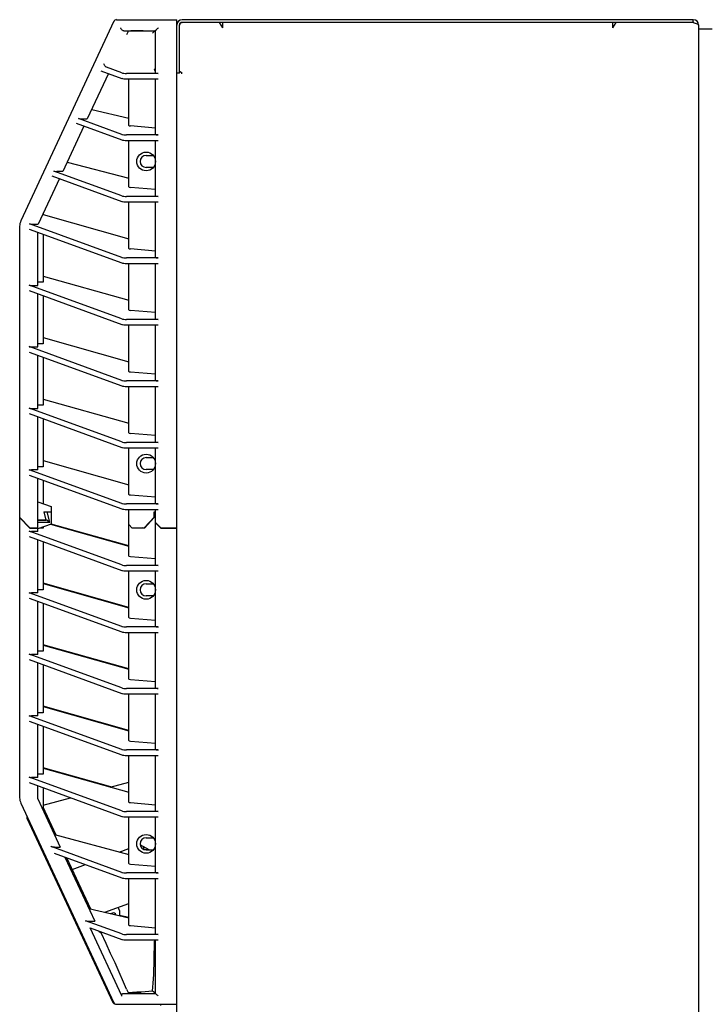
# Model space of a CAD drawing. Header units: inches. Extents: x 0 to 110, y 0 to 85.
# Tile 11 of 13: x 57 to 67, y 45 to 60. Entities that reach past the tile are written whole.
import ezdxf

# ---------------------------------------------------------------- set-up
doc = ezdxf.new("R2010")
doc.units = ezdxf.units.IN
doc.header["$LTSCALE"] = 6.05
doc.header["$MEASUREMENT"] = 0
doc.layers.get('0').update_dxf_attribs({"linetype": 'CONTINUOUS'})

msp = doc.modelspace()

# ---------------------------------------------------------------- linework, layer by layer
at = {"color": 7, "linetype": 'Continuous'}
for p, q in [((57.963, 59.821), (56.594, 56.885)), ((57.999, 59.844), (58.889, 59.844)), ((58.889, 22.438), (58.889, 59.844)), ((58.928, 59.057), (58.928, 59.765)), ((58.957, 59.803), (58.967, 59.805)), ((66.487, 59.844), (58.967, 59.844)), ((66.487, 59.805), (58.967, 59.805)), ((59.512, 59.805), (59.558, 59.726)), ((59.558, 59.805), (59.558, 59.726)), ((65.306, 59.726), (65.351, 59.805)), ((65.306, 59.726), (65.306, 59.803)), ((66.487, 59.805), (66.487, 59.844)), ((66.487, 59.805), (66.502, 59.8)), ((66.502, 59.8), (66.517, 59.795)), ((66.564, 59.77), (66.566, 59.765)), ((66.566, 59.765), (66.566, 22.442)), ((58.107, 59.682), (58.574, 59.682)), ((58.17, 59.668), (58.147, 59.62)), ((58.219, 59.678), (58.214, 59.678)), ((58.225, 59.679), (58.219, 59.678)), ((58.232, 59.679), (58.225, 59.679)), ((58.238, 59.68), (58.232, 59.679)), ((58.246, 59.68), (58.238, 59.68)), ((58.254, 59.68), (58.246, 59.68)), ((58.263, 59.681), (58.254, 59.68)), ((58.272, 59.681), (58.263, 59.681)), ((58.282, 59.681), (58.272, 59.681)), ((58.293, 59.682), (58.282, 59.681)), ((58.311, 59.682), (58.293, 59.682)), ((58.332, 59.682), (58.311, 59.682)), ((58.355, 59.682), (58.332, 59.682)), ((58.39, 59.682), (58.355, 59.682)), ((58.541, 59.655), (58.532, 59.646)), ((58.574, 59.061), (58.574, 59.682)), ((66.763, 59.706), (66.566, 59.706)), ((57.882, 59.052), (57.57, 58.382)), ((57.769, 59.093), (58.078, 58.98)), ((58.078, 59.061), (57.852, 59.143)), ((58.613, 59.053), (58.146, 59.053)), ((58.928, 59.057), (58.889, 59.057)), ((58.967, 59.057), (58.928, 59.079)), ((58.952, 59.056), (58.967, 59.057)), ((58.146, 58.972), (58.613, 58.972)), ((58.18, 58.287), (58.18, 58.972)), ((58.574, 58.155), (58.574, 58.972)), ((57.635, 58.52), (58.18, 58.394)), ((57.521, 58.278), (57.209, 57.608)), ((57.408, 58.319), (58.078, 58.075)), ((58.078, 58.155), (57.44, 58.388)), ((57.483, 58.382), (57.57, 58.382)), ((58.574, 58.247), (58.205, 58.279)), ((58.613, 58.147), (58.146, 58.147)), ((58.146, 58.067), (58.613, 58.067)), ((58.18, 57.381), (58.18, 58.067)), ((58.574, 57.25), (58.574, 58.067)), ((58.436, 57.846), (58.541, 57.846)), ((57.273, 57.745), (58.18, 57.509)), ((58.078, 57.25), (57.079, 57.614)), ((57.209, 57.608), (57.122, 57.608)), ((58.541, 57.669), (58.436, 57.669)), ((57.161, 57.504), (56.848, 56.834)), ((57.047, 57.545), (58.078, 57.169)), ((58.574, 57.342), (58.205, 57.373)), ((58.613, 57.242), (58.146, 57.242)), ((58.146, 57.161), (58.613, 57.161)), ((58.18, 56.476), (58.18, 57.161)), ((58.574, 56.344), (58.574, 57.161)), ((56.92, 56.972), (56.913, 56.972)), ((56.92, 56.988), (56.92, 56.972)), ((56.921, 56.975), (58.18, 56.62)), ((58.078, 56.344), (56.718, 56.84)), ((56.761, 56.834), (56.848, 56.834)), ((56.576, 48.39), (56.576, 56.802)), ((56.715, 56.761), (58.078, 56.264)), ((56.841, 55.931), (56.841, 56.715)), ((56.92, 56.686), (56.92, 55.978)), ((58.574, 56.436), (58.205, 56.468)), ((58.613, 56.336), (58.146, 56.336)), ((58.146, 56.256), (58.613, 56.256)), ((58.18, 55.57), (58.18, 56.256)), ((58.574, 55.439), (58.574, 56.256)), ((56.92, 55.978), (56.841, 55.978)), ((56.921, 56.069), (58.18, 55.714)), ((58.078, 55.439), (56.715, 55.935)), ((56.715, 55.855), (58.078, 55.358)), ((56.749, 55.931), (56.841, 55.931)), ((56.841, 55.026), (56.841, 55.809)), ((56.92, 55.78), (56.92, 55.073)), ((58.574, 55.531), (58.205, 55.562)), ((58.613, 55.43), (58.146, 55.43)), ((58.146, 55.35), (58.613, 55.35)), ((58.18, 54.665), (58.18, 55.35)), ((58.574, 54.533), (58.574, 55.35)), ((56.921, 55.164), (58.18, 54.809)), ((58.078, 54.533), (56.715, 55.03)), ((56.715, 54.949), (58.078, 54.453)), ((56.749, 55.026), (56.841, 55.026)), ((56.92, 55.073), (56.841, 55.073)), ((56.841, 54.12), (56.841, 54.904)), ((56.92, 54.875), (56.92, 54.167)), ((58.574, 54.625), (58.205, 54.657)), ((58.613, 54.525), (58.146, 54.525)), ((58.146, 54.444), (58.613, 54.444)), ((58.18, 53.759), (58.18, 54.444)), ((58.574, 53.628), (58.574, 54.444)), ((56.921, 54.258), (58.18, 53.903)), ((58.078, 53.628), (56.715, 54.124)), ((56.749, 54.12), (56.841, 54.12)), ((56.92, 54.167), (56.841, 54.167)), ((56.715, 54.044), (58.078, 53.547)), ((56.841, 53.215), (56.841, 53.998)), ((56.92, 53.969), (56.92, 53.261)), ((58.574, 53.72), (58.205, 53.751)), ((58.613, 53.619), (58.146, 53.619)), ((58.146, 53.539), (58.613, 53.539)), ((58.18, 52.854), (58.18, 53.539)), ((58.574, 52.722), (58.574, 53.539)), ((56.921, 53.353), (58.18, 52.998)), ((58.436, 53.397), (58.541, 53.397)), ((58.078, 52.722), (56.715, 53.219)), ((56.841, 53.215), (56.749, 53.215)), ((56.92, 53.261), (56.841, 53.261)), ((58.541, 53.22), (58.436, 53.22)), ((56.715, 53.138), (58.078, 52.642)), ((56.841, 52.309), (56.841, 53.093)), ((56.92, 53.064), (56.92, 52.718)), ((58.574, 52.814), (58.205, 52.846)), ((56.841, 52.746), (57.038, 52.675)), ((57.038, 52.675), (57.038, 52.419)), ((58.613, 52.714), (58.146, 52.714)), ((58.146, 52.633), (58.613, 52.633)), ((58.18, 51.948), (58.18, 52.633)), ((58.574, 51.817), (58.574, 52.633)), ((56.727, 52.362), (56.576, 52.513)), ((56.576, 52.511), (56.727, 52.36)), ((56.841, 52.478), (56.959, 52.478)), ((56.93, 52.596), (56.959, 52.478)), ((56.93, 52.596), (57.038, 52.596)), ((56.932, 52.596), (56.961, 52.474)), ((56.935, 52.576), (56.937, 52.576)), ((57.019, 52.445), (56.982, 52.596)), ((58.554, 52.521), (58.409, 52.362)), ((58.414, 52.36), (58.556, 52.517)), ((58.554, 52.515), (58.554, 52.596)), ((58.554, 52.596), (58.574, 52.596)), ((58.554, 52.567), (58.574, 52.567)), ((58.556, 52.517), (58.556, 52.596)), ((56.625, 52.461), (56.625, 52.463)), ((56.727, 52.362), (56.841, 52.362)), ((56.727, 52.36), (56.841, 52.36)), ((56.755, 52.36), (56.755, 52.362)), ((56.982, 52.474), (56.841, 52.474)), ((56.841, 52.445), (57.019, 52.445)), ((57.038, 52.419), (56.841, 52.347)), ((56.92, 52.356), (56.866, 52.356)), ((56.92, 52.376), (56.92, 52.356)), ((56.982, 52.474), (57.019, 52.445)), ((57.031, 52.416), (58.18, 52.092)), ((58.18, 52.096), (57.038, 52.418)), ((58.18, 52.411), (58.231, 52.36)), ((58.229, 52.362), (58.416, 52.362)), ((58.231, 52.36), (58.231, 52.362)), ((58.414, 52.36), (58.231, 52.36)), ((58.393, 52.36), (58.384, 52.362)), ((58.393, 52.362), (58.393, 52.36)), ((58.411, 52.362), (58.411, 52.36)), ((58.652, 52.362), (58.574, 52.44)), ((58.574, 52.438), (58.652, 52.36)), ((58.633, 52.379), (58.635, 52.379)), ((58.652, 52.362), (58.889, 52.362)), ((58.652, 52.36), (58.889, 52.36)), ((58.078, 51.817), (56.715, 52.313)), ((56.715, 52.233), (58.078, 51.736)), ((56.841, 52.309), (56.749, 52.309)), ((56.841, 51.404), (56.841, 52.187)), ((56.92, 52.158), (56.92, 51.45)), ((58.205, 51.94), (58.574, 51.909)), ((58.613, 51.808), (58.146, 51.808)), ((58.146, 51.728), (58.613, 51.728)), ((58.18, 51.042), (58.18, 51.728)), ((58.574, 50.911), (58.574, 51.728)), ((58.18, 51.19), (56.921, 51.546)), ((56.921, 51.542), (58.18, 51.187)), ((58.436, 51.539), (58.541, 51.539)), ((58.078, 50.911), (56.715, 51.408)), ((56.715, 51.327), (58.078, 50.831)), ((56.841, 51.404), (56.749, 51.404)), ((56.92, 51.45), (56.841, 51.45)), ((58.541, 51.362), (58.436, 51.362)), ((56.841, 50.498), (56.841, 51.281)), ((56.92, 51.253), (56.92, 50.545)), ((58.205, 51.035), (58.574, 51.003)), ((58.613, 50.903), (58.146, 50.903)), ((58.146, 50.822), (58.613, 50.822)), ((58.18, 50.137), (58.18, 50.822)), ((58.574, 50.006), (58.574, 50.822)), ((58.18, 50.285), (56.921, 50.64)), ((56.921, 50.636), (58.18, 50.281)), ((58.078, 50.006), (56.715, 50.502)), ((56.841, 50.498), (56.749, 50.498)), ((56.92, 50.545), (56.841, 50.545)), ((56.715, 50.422), (58.078, 49.925)), ((56.841, 49.593), (56.841, 50.376)), ((56.92, 50.347), (56.92, 49.639)), ((58.205, 50.129), (58.574, 50.098)), ((58.613, 49.997), (58.146, 49.997)), ((58.146, 49.917), (58.613, 49.917)), ((58.18, 49.231), (58.18, 49.917)), ((58.574, 49.1), (58.574, 49.917)), ((58.18, 49.379), (56.921, 49.735)), ((56.921, 49.731), (58.18, 49.376)), ((58.078, 49.1), (56.715, 49.597)), ((56.841, 49.593), (56.749, 49.593)), ((56.92, 49.639), (56.841, 49.639)), ((56.715, 49.516), (58.078, 49.02)), ((56.841, 48.687), (56.841, 49.47)), ((56.92, 49.442), (56.92, 48.734)), ((58.205, 49.224), (58.574, 49.192)), ((58.613, 49.092), (58.146, 49.092)), ((58.146, 49.011), (58.613, 49.011)), ((58.18, 48.326), (58.18, 49.011)), ((58.574, 48.195), (58.574, 49.011)), ((56.92, 48.734), (56.841, 48.734)), ((57.917, 48.548), (56.921, 48.829)), ((56.921, 48.825), (58.18, 48.47)), ((58.078, 48.195), (56.715, 48.691)), ((56.715, 48.611), (58.078, 48.114)), ((56.841, 48.687), (56.749, 48.687)), ((56.841, 48.372), (56.841, 48.565)), ((57.909, 48.546), (58.18, 48.619)), ((56.92, 48.536), (56.92, 48.203)), ((56.594, 48.307), (57.963, 45.371)), ((56.841, 48.372), (57.173, 47.661)), ((56.92, 48.281), (57.323, 48.389)), ((58.205, 48.318), (58.574, 48.287)), ((57.114, 47.839), (56.921, 48.252)), ((58.613, 48.186), (58.146, 48.186)), ((56.682, 48.088), (57.948, 45.374)), ((58.146, 48.106), (58.613, 48.106)), ((58.18, 47.42), (58.18, 48.106)), ((58.574, 47.289), (58.574, 48.106)), ((57.087, 47.846), (58.18, 47.552)), ((58.479, 47.621), (58.348, 47.697)), ((58.436, 47.799), (58.541, 47.799)), ((58.078, 47.289), (57.037, 47.669)), ((57.082, 47.572), (58.078, 47.209)), ((57.086, 47.661), (57.173, 47.661)), ((58.039, 47.59), (58.18, 47.642)), ((58.397, 47.669), (58.397, 47.631)), ((58.436, 47.625), (58.472, 47.625)), ((58.436, 47.621), (58.541, 47.621)), ((57.242, 47.514), (57.682, 46.57)), ((57.622, 46.749), (57.27, 47.503)), ((57.35, 47.333), (57.542, 47.404)), ((58.205, 47.413), (58.574, 47.381)), ((58.613, 47.281), (58.146, 47.281)), ((58.146, 47.2), (58.613, 47.2)), ((58.18, 46.515), (58.18, 47.2)), ((58.574, 46.384), (58.574, 47.2)), ((57.827, 46.702), (58.18, 46.833)), ((57.595, 46.756), (58.18, 46.62)), ((57.94, 46.692), (57.914, 46.682)), ((58.043, 46.73), (58.026, 46.776)), ((58.043, 46.73), (58.043, 46.652)), ((58.078, 46.384), (57.546, 46.578)), ((57.595, 46.57), (57.682, 46.57)), ((58.18, 46.624), (58.043, 46.656)), ((57.612, 46.473), (58.078, 46.303)), ((57.737, 46.428), (57.747, 46.42)), ((57.747, 46.42), (57.768, 46.404)), ((57.768, 46.404), (57.775, 46.398)), ((58.205, 46.507), (58.574, 46.476)), ((58.613, 46.375), (58.146, 46.375)), ((58.146, 46.295), (58.613, 46.295)), ((58.574, 45.509), (58.574, 46.295)), ((58.102, 45.674), (58.038, 45.821)), ((58.147, 45.572), (58.102, 45.674)), ((58.147, 45.572), (58.17, 45.523)), ((58.107, 45.509), (58.574, 45.509)), ((58.228, 45.513), (58.222, 45.513)), ((58.235, 45.512), (58.228, 45.513)), ((58.242, 45.512), (58.235, 45.512)), ((58.25, 45.512), (58.242, 45.512)), ((58.258, 45.511), (58.25, 45.512)), ((58.267, 45.511), (58.258, 45.511)), ((58.277, 45.511), (58.267, 45.511)), ((58.288, 45.51), (58.277, 45.511)), ((58.3, 45.51), (58.288, 45.51)), ((58.319, 45.51), (58.3, 45.51)), ((58.34, 45.509), (58.319, 45.51)), ((58.364, 45.509), (58.34, 45.509)), ((57.999, 45.348), (58.889, 45.348)), ((58.652, 45.332), (58.652, 45.348))]:
    msp.add_line(p, q, dxfattribs=at)
for points in [[(58.928, 59.765), (58.93, 59.777), (58.934, 59.786)], [(58.934, 59.786), (58.94, 59.794), (58.948, 59.799), (58.957, 59.803)], [(66.517, 59.795), (66.531, 59.79), (66.543, 59.785), (66.553, 59.78), (66.56, 59.775), (66.564, 59.77)], [(58.091, 59.686), (58.084, 59.689), (58.078, 59.694), (58.073, 59.7), (58.068, 59.707), (58.065, 59.714), (58.062, 59.722)], [(58.214, 59.678), (58.212, 59.678), (58.209, 59.677), (58.207, 59.677), (58.205, 59.677), (58.202, 59.677), (58.2, 59.677), (58.198, 59.676), (58.196, 59.676), (58.195, 59.676), (58.193, 59.676), (58.191, 59.675), (58.19, 59.675), (58.188, 59.675), (58.187, 59.675), (58.185, 59.674), (58.184, 59.674), (58.183, 59.674), (58.181, 59.674), (58.18, 59.673), (58.179, 59.673), (58.178, 59.673), (58.177, 59.672), (58.176, 59.672), (58.175, 59.672), (58.174, 59.671), (58.174, 59.671), (58.173, 59.671), (58.172, 59.67), (58.172, 59.67), (58.171, 59.67), (58.171, 59.669), (58.17, 59.669), (58.17, 59.668)], [(58.573, 59.682), (58.573, 59.682), (58.572, 59.682), (58.571, 59.681), (58.57, 59.681), (58.568, 59.679), (58.566, 59.678), (58.564, 59.676), (58.562, 59.674), (58.559, 59.672), (58.556, 59.669), (58.553, 59.666), (58.549, 59.663), (58.545, 59.659), (58.541, 59.655)], [(58.581, 59.689), (58.578, 59.686), (58.575, 59.684), (58.574, 59.683), (58.574, 59.682)], [(58.613, 59.722), (58.606, 59.715), (58.6, 59.708), (58.581, 59.689)], [(57.852, 59.143), (57.847, 59.146), (57.842, 59.15), (57.838, 59.154), (57.833, 59.16), (57.829, 59.167), (57.824, 59.175), (57.82, 59.183), (57.815, 59.193)], [(58.574, 59.075), (58.574, 59.077), (58.573, 59.079), (58.573, 59.081), (58.572, 59.084), (58.57, 59.087), (58.569, 59.09), (58.567, 59.093), (58.565, 59.097), (58.563, 59.101), (58.56, 59.105), (58.557, 59.109), (58.553, 59.113)], [(57.086, 47.661), (57.083, 47.661), (57.08, 47.661), (57.076, 47.661), (57.073, 47.661), (57.069, 47.662), (57.066, 47.662), (57.062, 47.663), (57.059, 47.663), (57.055, 47.664), (57.051, 47.665), (57.047, 47.666), (57.044, 47.666), (57.04, 47.668), (57.037, 47.669)], [(58.08, 45.47), (58.08, 45.47), (58.08, 45.471), (58.079, 45.472), (58.079, 45.472), (58.079, 45.473), (57.612, 46.473)], [(58.038, 45.821), (57.978, 45.956), (57.914, 46.097), (57.846, 46.244), (57.775, 46.398)], [(58.532, 45.545), (58.536, 45.6), (58.54, 45.659), (58.544, 45.722), (58.547, 45.789), (58.55, 45.86), (58.552, 45.935), (58.554, 46.014), (58.556, 46.097), (58.558, 46.184), (58.559, 46.275)], [(58.559, 46.275), (58.564, 46.281), (58.567, 46.286), (58.57, 46.291), (58.572, 46.295)], [(58.17, 45.523), (58.236, 45.526), (58.3, 45.529), (58.361, 45.533), (58.421, 45.537), (58.478, 45.541), (58.532, 45.545)], [(58.222, 45.513), (58.217, 45.514), (58.214, 45.514), (58.212, 45.514), (58.209, 45.514), (58.207, 45.515), (58.204, 45.515), (58.202, 45.515), (58.2, 45.515), (58.198, 45.515), (58.196, 45.516), (58.195, 45.516), (58.193, 45.516), (58.191, 45.516), (58.19, 45.517), (58.188, 45.517), (58.187, 45.517), (58.185, 45.517), (58.184, 45.518), (58.183, 45.518), (58.181, 45.518), (58.18, 45.518), (58.179, 45.519), (58.178, 45.519), (58.177, 45.519), (58.176, 45.52), (58.175, 45.52), (58.174, 45.52), (58.174, 45.521), (58.173, 45.521), (58.172, 45.521), (58.172, 45.522), (58.171, 45.522), (58.171, 45.522), (58.17, 45.523), (58.17, 45.523)], [(58.545, 45.533), (58.537, 45.541), (58.532, 45.545)], [(58.573, 45.509), (58.573, 45.509), (58.572, 45.51), (58.571, 45.51), (58.57, 45.511), (58.568, 45.512), (58.566, 45.514), (58.564, 45.515), (58.562, 45.517), (58.559, 45.52), (58.556, 45.523), (58.553, 45.526), (58.549, 45.529), (58.545, 45.533)], [(58.079, 45.473), (58.077, 45.477), (58.077, 45.481), (58.076, 45.484), (58.077, 45.487), (58.077, 45.49), (58.078, 45.493), (58.079, 45.495), (58.08, 45.498), (58.082, 45.5), (58.084, 45.502), (58.086, 45.503), (58.088, 45.505), (58.091, 45.506), (58.093, 45.507), (58.097, 45.508), (58.1, 45.509), (58.103, 45.509), (58.107, 45.509)], [(58.589, 45.494), (58.581, 45.502), (58.577, 45.505), (58.575, 45.508), (58.574, 45.509), (58.574, 45.509)], [(58.613, 45.47), (58.606, 45.477), (58.6, 45.483), (58.589, 45.494)]]:
    msp.add_lwpolyline(points, dxfattribs=at)
for centre in [(58.436, 57.757), (58.436, 53.308), (58.436, 51.45), (58.436, 47.71)]:
    msp.add_circle(centre, 0.138, dxfattribs=at)
for centre, radius, start, end in [((57.999, 59.805), 0.0394, 90, 155), ((58.967, 59.765), 0.0787, 90, 180), ((58.967, 59.765), 0.0394, 90, 180), ((66.487, 59.765), 0.0787, 0, 90), ((66.487, 59.765), 0.0394, 74.9994, 90), ((58.436, 57.757), 0.0886, 90, 270), ((56.772, 56.802), 0.197, 155, 180), ((58.436, 53.308), 0.0886, 90, 270), ((58.436, 51.45), 0.0886, 90, 270), ((56.772, 48.39), 0.197, 180, 205), ((56.718, 48.105), 0.0394, 156.2439, 205), ((58.436, 47.71), 0.0886, 90, 270), ((58.436, 47.714), 0.0886, 243.9531, 270), ((57.954, 46.655), 0.0394, 12.7624, 110.41), ((57.984, 45.391), 0.0394, 205, 267.2453), ((57.999, 45.387), 0.0394, 205, 270)]:
    msp.add_arc(centre, radius, start, end, dxfattribs=at)
for centre, major_axis, ratio, start_param, end_param in [((58.126, 59.722), (0.0462, 0.0262), 0.635337, -2.704071, -2.299554), ((58.146, 59.069), (0.0787, 0), 0.212557, -2.613518, -1.570796), ((58.613, 59.061), (0.0394, 0), 0.212557, 3.141593, 4.712389), ((58.146, 58.989), (0.0787, 0), 0.212557, -2.613518, -1.570796), ((57.476, 58.392), (0.0425, -0.0016), 0.212004, -2.558975, -1.392696), ((58.219, 58.287), (0.0394, 0), 0.212557, -3.141593, -1.951303), ((58.146, 58.164), (0.0787, 0), 0.212557, -2.613518, -1.570796), ((58.613, 58.155), (0.0394, 0), 0.212557, 3.141593, 4.712389), ((58.146, 58.083), (0.0787, 0), 0.212557, -2.613518, -1.570796), ((57.115, 57.618), (0.0425, -0.0016), 0.212004, -2.558975, -1.392696), ((58.219, 57.381), (0.0394, 0), 0.212557, -3.141593, -1.951303), ((58.146, 57.258), (0.0787, 0), 0.212557, -2.613518, -1.570796), ((58.146, 57.178), (0.0787, 0), 0.212557, -2.613518, -1.570796), ((58.613, 57.25), (0.0394, 0), 0.212557, 3.141593, 4.712389), ((56.754, 56.844), (0.0425, -0.0016), 0.212004, -2.558975, -1.392696), ((58.219, 56.476), (0.0394, 0), 0.212557, -3.141593, -1.951303), ((58.146, 56.353), (0.0787, 0), 0.212557, -2.613518, -1.570796), ((58.146, 56.272), (0.0787, 0), 0.212557, -2.613518, -1.570796), ((58.613, 56.344), (0.0394, 0), 0.212557, 3.141593, 4.712389), ((56.749, 55.94), (0.0394, 0), 0.212557, -2.613518, -1.570796), ((58.219, 55.57), (0.0394, 0), 0.212557, -3.141593, -1.951303), ((58.146, 55.447), (0.0787, 0), 0.212557, -2.613518, -1.570796), ((58.613, 55.439), (0.0394, 0), 0.212557, 3.141593, 4.712389), ((58.146, 55.367), (0.0787, 0), 0.212557, -2.613518, -1.570796), ((56.749, 55.034), (0.0394, 0), 0.212557, -2.613518, -1.570796), ((58.219, 54.665), (0.0394, 0), 0.212557, -3.141593, -1.951303), ((58.146, 54.542), (0.0787, 0), 0.212557, -2.613518, -1.570796), ((58.613, 54.533), (0.0394, 0), 0.212557, 3.141593, 4.712389), ((58.146, 54.461), (0.0787, 0), 0.212557, -2.613518, -1.570796), ((56.749, 54.129), (0.0394, 0), 0.212557, -2.613518, -1.570796), ((58.219, 53.759), (0.0394, 0), 0.212557, -3.141593, -1.951303), ((58.146, 53.636), (0.0787, 0), 0.212557, -2.613518, -1.570796), ((58.146, 53.556), (0.0787, 0), 0.212557, -2.613518, -1.570796), ((58.613, 53.628), (0.0394, 0), 0.212557, 3.141593, 4.712389), ((56.749, 53.223), (0.0394, 0), 0.212557, -2.613518, -1.570796), ((58.219, 52.854), (0.0394, 0), 0.212557, -3.141593, -1.951303), ((58.146, 52.731), (0.0787, 0), 0.212557, -2.613518, -1.570796), ((58.146, 52.65), (0.0787, 0), 0.212557, -2.613518, -1.570796), ((58.613, 52.722), (0.0394, 0), 0.212557, 3.141593, 4.712389), ((56.749, 52.318), (0.0394, 0), 0.212557, -2.613518, -1.570796), ((58.219, 51.948), (0.0394, 0), 0.212557, -3.141593, -1.951303), ((58.146, 51.825), (0.0787, 0), 0.212557, -2.613518, -1.570796), ((58.613, 51.817), (0.0394, 0), 0.212557, 3.141593, 4.712389), ((58.146, 51.745), (0.0787, 0), 0.212557, -2.613518, -1.570796), ((56.749, 51.412), (0.0394, 0), 0.212557, -2.613518, -1.570796), ((58.219, 51.042), (0.0394, 0), 0.212557, -3.141593, -1.951303), ((58.146, 50.92), (0.0787, 0), 0.212557, -2.613518, -1.570796), ((58.613, 50.911), (0.0394, 0), 0.212557, -3.141593, -1.570796), ((58.146, 50.839), (0.0787, 0), 0.212557, -2.613518, -1.570796), ((56.749, 50.507), (0.0394, 0), 0.212557, -2.613518, -1.570796), ((58.219, 50.137), (0.0394, 0), 0.212557, -3.141593, -1.951303), ((58.146, 50.014), (0.0787, 0), 0.212557, -2.613518, -1.570796), ((58.146, 49.934), (0.0787, 0), 0.212557, -2.613518, -1.570796), ((58.613, 50.006), (0.0394, 0), 0.212557, -3.141593, -1.570796), ((56.749, 49.601), (0.0394, 0), 0.212557, -2.613518, -1.570796), ((58.219, 49.231), (0.0394, 0), 0.212557, -3.141593, -1.951303), ((58.146, 49.109), (0.0787, 0), 0.212557, -2.613518, -1.570796), ((58.146, 49.028), (0.0787, 0), 0.212557, -2.613518, -1.570796), ((58.613, 49.1), (0.0394, 0), 0.212557, -3.141593, -1.570796), ((56.749, 48.696), (0.0394, 0), 0.212557, -2.613518, -1.570796), ((58.219, 48.326), (0.0394, 0), 0.212557, -3.141593, -1.951303), ((58.146, 48.203), (0.0787, 0), 0.212557, -2.613518, -1.570796), ((58.613, 48.195), (0.0394, 0), 0.212557, 3.141593, 4.712389), ((58.146, 48.123), (0.0787, 0), 0.212557, -2.613518, -1.570796), ((58.219, 47.42), (0.0394, 0), 0.212557, -3.141593, -1.951303), ((58.146, 47.298), (0.0787, 0), 0.212557, -2.613518, -1.570796), ((58.613, 47.289), (0.0394, 0), 0.212557, 3.141593, 4.712389), ((58.146, 47.217), (0.0787, 0), 0.212557, -2.613518, -1.570796), ((57.577, 46.583), (0.0454, -0.0053), 0.25903, -2.311403, -1.145124), ((58.219, 46.515), (0.0394, 0), 0.212557, -3.141593, -1.951303), ((58.146, 46.392), (0.0787, 0), 0.212557, -2.613518, -1.570796), ((58.146, 46.312), (0.0787, 0), 0.212557, -2.613518, -1.570796), ((58.613, 46.384), (0.0394, 0), 0.212557, 3.141593, 4.712389)]:
    msp.add_ellipse(centre, major_axis=major_axis, ratio=ratio, start_param=start_param, end_param=end_param, dxfattribs=at)

doc.saveas('drawing.dxf')
